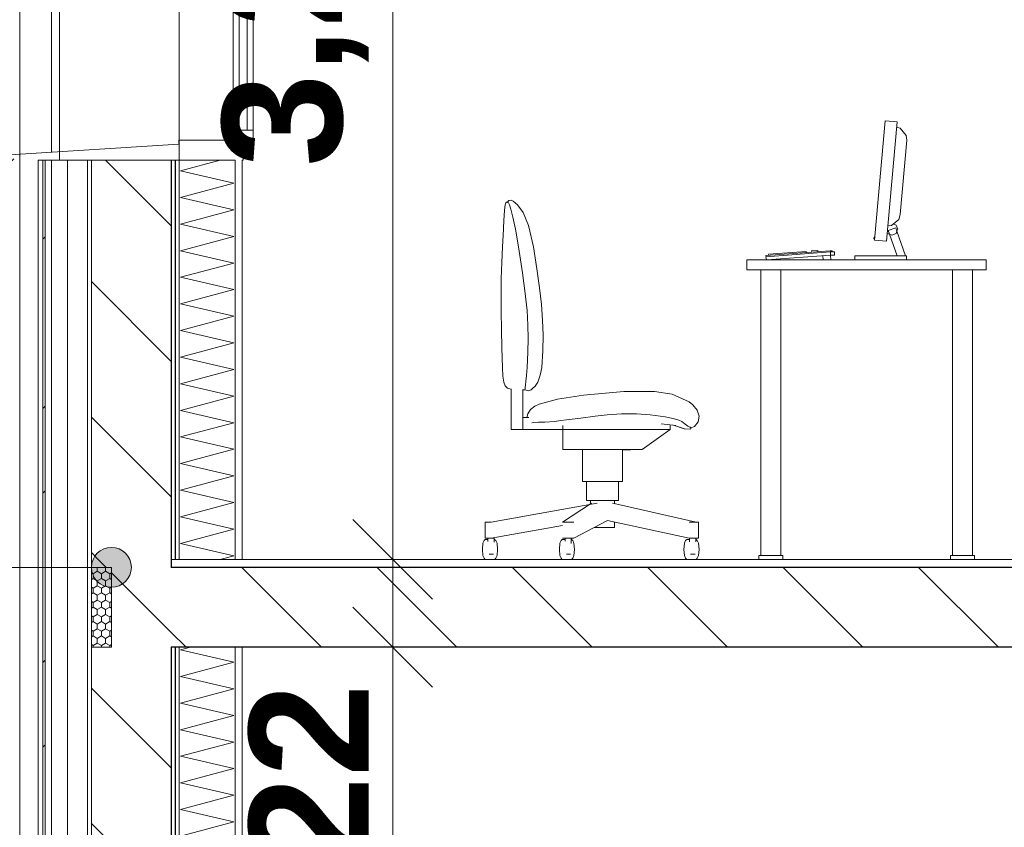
# Model space of a CAD drawing. Header units: millimetres. Extents: x -58263 to 69124, y -53000 to 22363.
# Tile 8 of 29: x -27516 to -25047, y 2889 to 4912. Entities that reach past the tile are written whole.
import ezdxf

# ---------------------------------------------------------------- set-up
doc = ezdxf.new("R2010")
doc.units = ezdxf.units.MM
doc.header["$MEASUREMENT"] = 0
doc.linetypes.add('Wipeout_Contour', pattern=[1000, 0, -1000])
for name, color, linetype in [('Nouveau_0', 7, 'Continuous'), ('Nouveau_2D - Cotations pour 100ème', 7, 'Continuous'), ('Nouveau__ DÉBLAIS REMBLAIS', 7, 'Continuous'), ('Nouveau__Murs ext - Bardages', 7, 'Continuous'), ('Nouveau__Murs ext - Périphériques', 7, 'Continuous'), ('Nouveau__Sols - Dalles', 7, 'Continuous'), ('Nouveau_Equip - Mobiliers', 7, 'Continuous'), ('Nouveau_Fenêtres Archicad', 7, 'Continuous')]:
    doc.layers.add(name, color=color, linetype=linetype)
doc.styles.add('STYLE_GENERE_2', font='arial.ttf')
doc.linetypes.add('Etanchéité', pattern='A,0,[1,PROJET COUPE AA_21.Shx,S=15.873016,R=0,X=0,Y=0.15],-2000,0', length=2000)
doc.dimstyles.new('STYLE_GENERE__1', dxfattribs={"dimtxt": 300, "dimasz": 190, "dimexe": 0.18, "dimexo": 989.657151, "dimgap": 0, "dimtad": 1, "dimlfac": 0.001, "dimzin": 0, "dimdsep": 46, "dimtxsty": 'STYLE_GENERE_2', "dimblk": 'ARROWHEAD_6', "dimblk1": 'ARROWHEAD_6', "dimblk2": 'ARROWHEAD_6', "dimcen": 0.09, "dimclrd": 7, "dimclre": 7, "dimclrt": 7, "dimazin": 0, "dimtfac": 1, "dimtdec": 4, "dimtmove": 0, "dimatfit": 3, "dimfxl": 0, "dimtolj": 1, "dimtzin": 0, "dimarcsym": 0})
doc.dimstyles.new('STYLE_GENERE__2', dxfattribs={"dimtxt": 350, "dimasz": 190, "dimexe": 0.18, "dimexo": 989.657151, "dimgap": 0, "dimtad": 1, "dimlfac": 0.001, "dimzin": 0, "dimdsep": 46, "dimtxsty": 'STYLE_GENERE_2', "dimblk": 'ARROWHEAD_6', "dimblk1": 'ARROWHEAD_6', "dimblk2": 'ARROWHEAD_6', "dimcen": 0.09, "dimclrd": 1, "dimclre": 1, "dimclrt": 1, "dimazin": 0, "dimtfac": 1, "dimtdec": 4, "dimtmove": 0, "dimatfit": 3, "dimfxl": 0, "dimtolj": 1, "dimtzin": 0, "dimarcsym": 0})
pattern_1 = [(0, (0, 0), (0, 346.41), [0, -200]), (0, (100, 173.2), (0, 346.41), [0, -200])]
pattern_2 = [(135, (0, 0), (169.7056, 169.7056), [])]

# ---------------------------------------------------------------- blocks, each defined once
blk = doc.blocks.new('*X7')
at = {"layer": 'Nouveau__Murs ext - Périphériques', "color": 250, "linetype": 'Continuous', "lineweight": 5}
for p, q in [((-27112.2, 3333.3), (-27087.3, 3340)), ((-26978.9, 3302.4), (-27112.2, 3333.3)), ((-27112.2, 3266.7), (-26978.9, 3302.4)), ((-26978.9, 3235.7), (-27112.2, 3266.7)), ((-27112.2, 3200), (-26978.9, 3235.7)), ((-26978.9, 3169), (-27112.2, 3200)), ((-27112.2, 3133.3), (-26978.9, 3169)), ((-26978.9, 3102.4), (-27112.2, 3133.3)), ((-27112.2, 3066.7), (-26978.9, 3102.4)), ((-26978.9, 3035.7), (-27112.2, 3066.7)), ((-27112.2, 3000), (-26978.9, 3035.7)), ((-26978.9, 2969), (-27112.2, 3000)), ((-27112.2, 2933.3), (-26978.9, 2969)), ((-26978.9, 2902.4), (-27112.2, 2933.3)), ((-27112.2, 2866.7), (-26978.9, 2902.4)), ((-26978.9, 2835.7), (-27112.2, 2866.7)), ((-27112.2, 2800), (-26978.9, 2835.7)), ((-26978.9, 2769), (-27112.2, 2800)), ((-27112.2, 2733.3), (-26978.9, 2769)), ((-26978.9, 2702.4), (-27112.2, 2733.3)), ((-27112.2, 2666.7), (-26978.9, 2702.4)), ((-26978.9, 2635.7), (-27112.2, 2666.7)), ((-27112.2, 2600), (-26978.9, 2635.7)), ((-26978.9, 2569), (-27112.2, 2600)), ((-27112.2, 2533.3), (-26978.9, 2569)), ((-26978.9, 2502.4), (-27112.2, 2533.3)), ((-26987.8, 2500), (-26978.9, 2502.4))]:
    blk.add_line(p, q, dxfattribs=at)
blk = doc.blocks.new('Élément de coupe_6')
at = {"layer": 'Nouveau__Murs ext - Périphériques', "color": 7, "linetype": 'Continuous', "lineweight": 5}
for p, q in [((-27435.6, 3560), (-27435.6, 2500)), ((-26975.6, 3340), (-26975.6, 2500))]:
    blk.add_line(p, q, dxfattribs=at)
at = {"layer": 'Nouveau__Murs ext - Périphériques', "color": 7, "linetype": 'Etanchéité', "lineweight": 5}
blk.add_line((-27395.6, 3560), (-27395.6, 2500), dxfattribs=at)
at = {"layer": 'Nouveau__Murs ext - Périphériques', "color": 7, "linetype": 'Continuous', "lineweight": 25}
blk.add_line((-27135.6, 3560), (-27135.6, 3540), dxfattribs=at)
at = {"layer": 'Nouveau__Murs ext - Périphériques', "color": 7, "linetype": 'Continuous', "lineweight": 13}
blk.add_line((-26957.6, 3340), (-26957.6, 2613), dxfattribs=at)
at = {"color": 254, "linetype": 'Wipeout_Contour', "lineweight": 0, "ltscale": 110051.972543}
blk.add_wipeout([(-27345.6, 3560), (-27345.6, 2500), (-27335.6, 2500), (-27335.6, 3560)], dxfattribs=at).dxf.layer = 'Nouveau__Murs ext - Périphériques'
at = {"color": 254, "linetype": 'Wipeout_Contour', "lineweight": 0, "ltscale": 109161.768766}
blk.add_wipeout([(-27135.6, 3340), (-27135.6, 2500), (-27125.6, 2500), (-27125.6, 3340)], dxfattribs=at).dxf.layer = 'Nouveau__Murs ext - Périphériques'
at = {"layer": 'Nouveau__Murs ext - Périphériques', "linetype": 'Continuous', "lineweight": 0}
h = blk.add_hatch(dxfattribs=at)
h.set_pattern_fill('Plâtre___Enduit', color=254, style=0, pattern_type=2)
h.set_pattern_definition(pattern_1)
h.paths.add_polyline_path([(-27345.6, 3560), (-27345.6, 2500), (-27335.6, 2500), (-27335.6, 3560)])
h = blk.add_hatch(dxfattribs=at)
h.set_pattern_fill('Plâtre___Enduit', color=254, style=0, pattern_type=2)
h.set_pattern_definition(pattern_1)
h.paths.add_polyline_path([(-27135.6, 3340), (-27135.6, 2500), (-27125.6, 2500), (-27125.6, 3340)])
at = {"layer": 'Nouveau__Murs ext - Périphériques', "color": 7, "linetype": 'Continuous', "lineweight": 5}
for p, q in [((-27345.6, 3560), (-27345.6, 2500)), ((-27335.6, 3560), (-27335.6, 2500))]:
    blk.add_line(p, q, dxfattribs=at)
at = {"color": 254, "linetype": 'Wipeout_Contour', "lineweight": 0, "ltscale": 109122.00266}
blk.add_wipeout([(-27125.6, 3340), (-27125.6, 2500), (-27115.6, 2500), (-27115.6, 3340)], dxfattribs=at).dxf.layer = 'Nouveau__Murs ext - Périphériques'
at = {"layer": 'Nouveau__Murs ext - Périphériques', "linetype": 'Continuous', "lineweight": 5}
h = blk.add_hatch(dxfattribs=at)
h.set_pattern_fill('__MAÇONNERIE', style=0, pattern_type=2)
h.set_pattern_definition(pattern_2)
h.paths.add_polyline_path([(-27335.6, 3560), (-27335.6, 2500), (-27135.6, 2500), (-27135.6, 3560)])
at = {"layer": 'Nouveau__Murs ext - Périphériques', "color": 7, "linetype": 'Continuous', "lineweight": 25}
for p, q in [((-27135.6, 3340), (-27135.6, 2500)), ((-27125.6, 3340), (-27125.6, 2500))]:
    blk.add_line(p, q, dxfattribs=at)
at = {"layer": 'Nouveau__Murs ext - Périphériques', "color": 7, "linetype": 'Continuous', "lineweight": 5}
blk.add_line((-27115.6, 3340), (-27115.6, 2500), dxfattribs=at)
at = {"layer": 'Nouveau__Murs ext - Périphériques', "lineweight": 0}
blk.add_blockref('*X7', (0, 0), dxfattribs=at)
blk = doc.blocks.new('*X17')
at = {"layer": 'Nouveau__Murs ext - Périphériques', "color": 250, "linetype": 'Continuous', "lineweight": 5}
for p, q in [((-27112.2, 4533.3), (-27012.7, 4560)), ((-26978.9, 4502.4), (-27112.2, 4533.3)), ((-27112.2, 4466.7), (-26978.9, 4502.4)), ((-26978.9, 4435.7), (-27112.2, 4466.7)), ((-27112.2, 4400), (-26978.9, 4435.7)), ((-26978.9, 4369), (-27112.2, 4400)), ((-27112.2, 4333.3), (-26978.9, 4369)), ((-26978.9, 4302.4), (-27112.2, 4333.3)), ((-27112.2, 4266.7), (-26978.9, 4302.4)), ((-26978.9, 4235.7), (-27112.2, 4266.7)), ((-27112.2, 4200), (-26978.9, 4235.7)), ((-26978.9, 4169), (-27112.2, 4200)), ((-27112.2, 4133.3), (-26978.9, 4169)), ((-26978.9, 4102.4), (-27112.2, 4133.3)), ((-27112.2, 4066.7), (-26978.9, 4102.4)), ((-26978.9, 4035.7), (-27112.2, 4066.7)), ((-27112.2, 4000), (-26978.9, 4035.7)), ((-26978.9, 3969), (-27112.2, 4000)), ((-27112.2, 3933.3), (-26978.9, 3969)), ((-26978.9, 3902.4), (-27112.2, 3933.3)), ((-27112.2, 3866.7), (-26978.9, 3902.4)), ((-26978.9, 3835.7), (-27112.2, 3866.7)), ((-27112.2, 3800), (-26978.9, 3835.7)), ((-26978.9, 3769), (-27112.2, 3800)), ((-27112.2, 3733.3), (-26978.9, 3769)), ((-26978.9, 3702.4), (-27112.2, 3733.3)), ((-27112.2, 3666.7), (-26978.9, 3702.4)), ((-26978.9, 3635.7), (-27112.2, 3666.7)), ((-27112.2, 3600), (-26978.9, 3635.7)), ((-26978.9, 3569), (-27112.2, 3600)), ((-27012.7, 3560), (-26978.9, 3569))]:
    blk.add_line(p, q, dxfattribs=at)
blk = doc.blocks.new('Élément de coupe_12')
at = {"layer": 'Nouveau__Murs ext - Périphériques', "color": 7, "linetype": 'Continuous', "lineweight": 5}
for p, q in [((-27435.6, 4560), (-27435.6, 3560)), ((-26975.6, 4560), (-26975.6, 3560))]:
    blk.add_line(p, q, dxfattribs=at)
at = {"layer": 'Nouveau__Murs ext - Périphériques', "color": 7, "linetype": 'Etanchéité', "lineweight": 5}
blk.add_line((-27395.6, 4560), (-27395.6, 3560), dxfattribs=at)
at = {"layer": 'Nouveau__Murs ext - Périphériques', "color": 7, "linetype": 'Continuous', "lineweight": 13}
blk.add_line((-26957.6, 4560), (-26957.6, 3560), dxfattribs=at)
at = {"color": 254, "linetype": 'Wipeout_Contour', "lineweight": 0, "ltscale": 110579.17547}
blk.add_wipeout([(-27345.6, 3560), (-27335.6, 3560), (-27335.6, 4560), (-27345.6, 4560)], dxfattribs=at).dxf.layer = 'Nouveau__Murs ext - Périphériques'
at = {"color": 254, "linetype": 'Wipeout_Contour', "lineweight": 0, "ltscale": 109748.484122}
blk.add_wipeout([(-27135.6, 3560), (-27125.6, 3560), (-27125.6, 4560), (-27135.6, 4560)], dxfattribs=at).dxf.layer = 'Nouveau__Murs ext - Périphériques'
at = {"layer": 'Nouveau__Murs ext - Périphériques', "linetype": 'Continuous', "lineweight": 0}
h = blk.add_hatch(dxfattribs=at)
h.set_pattern_fill('Plâtre___Enduit', color=254, style=0, pattern_type=2)
h.set_pattern_definition(pattern_1)
h.paths.add_polyline_path([(-27345.6, 3560), (-27335.6, 3560), (-27335.6, 4560), (-27345.6, 4560)])
h = blk.add_hatch(dxfattribs=at)
h.set_pattern_fill('Plâtre___Enduit', color=254, style=0, pattern_type=2)
h.set_pattern_definition(pattern_1)
h.paths.add_polyline_path([(-27135.6, 3560), (-27125.6, 3560), (-27125.6, 4560), (-27135.6, 4560)])
at = {"layer": 'Nouveau__Murs ext - Périphériques', "color": 7, "linetype": 'Continuous', "lineweight": 5}
for p, q in [((-27345.6, 4560), (-27345.6, 3560)), ((-27335.6, 4560), (-27335.6, 3560))]:
    blk.add_line(p, q, dxfattribs=at)
at = {"color": 254, "linetype": 'Wipeout_Contour', "lineweight": 0, "ltscale": 109708.930923}
blk.add_wipeout([(-27125.6, 3560), (-27115.6, 3560), (-27115.6, 4560), (-27125.6, 4560)], dxfattribs=at).dxf.layer = 'Nouveau__Murs ext - Périphériques'
at = {"layer": 'Nouveau__Murs ext - Périphériques', "linetype": 'Continuous', "lineweight": 5}
h = blk.add_hatch(dxfattribs=at)
h.set_pattern_fill('__MAÇONNERIE', style=0, pattern_type=2)
h.set_pattern_definition(pattern_2)
h.paths.add_polyline_path([(-27335.6, 3560), (-27135.6, 3560), (-27135.6, 4560), (-27335.6, 4560)])
at = {"layer": 'Nouveau__Murs ext - Périphériques', "color": 7, "linetype": 'Continuous', "lineweight": 25}
for p, q in [((-27135.6, 4560), (-27135.6, 3560)), ((-27125.6, 4560), (-27125.6, 3560))]:
    blk.add_line(p, q, dxfattribs=at)
at = {"layer": 'Nouveau__Murs ext - Périphériques', "color": 7, "linetype": 'Continuous', "lineweight": 5}
blk.add_line((-27115.6, 4560), (-27115.6, 3560), dxfattribs=at)
at = {"layer": 'Nouveau__Murs ext - Périphériques', "color": 7, "linetype": 'Continuous', "lineweight": 5, "flags": 128}
blk.add_lwpolyline([(-27115.6, 4560), (-27125.6, 4560), (-27135.6, 4560), (-27335.6, 4560), (-27345.6, 4560), (-27395.6, 4560), (-27435.6, 4560)], dxfattribs=at)
at = {"layer": 'Nouveau__Murs ext - Périphériques', "lineweight": 0}
blk.add_blockref('*X17', (0, 0), dxfattribs=at)
blk = doc.blocks.new('Élément de coupe_22')
at = {"layer": 'Nouveau__Sols - Dalles', "linetype": 'Continuous', "lineweight": 5}
h = blk.add_hatch(dxfattribs=at)
h.set_pattern_fill('__MAÇONNERIE', style=0, pattern_type=2)
h.set_pattern_definition(pattern_2)
h.paths.add_polyline_path([(-27135.6, 3340), (-21582.6, 3340), (-21582.6, 3540), (-27135.6, 3540)])
at = {"layer": 'Nouveau__Sols - Dalles', "color": 7, "linetype": 'Continuous', "lineweight": 5}
blk.add_line((-23110.6, 3560), (-26957.6, 3560), dxfattribs=at)
at = {"layer": 'Nouveau__Sols - Dalles', "color": 7, "linetype": 'Continuous', "lineweight": 30}
for p, q in [((-21582.6, 3540), (-27135.6, 3540)), ((-21597.6, 3340), (-26957.6, 3340))]:
    blk.add_line(p, q, dxfattribs=at)
at = {"layer": 'Nouveau__Sols - Dalles', "color": 7, "linetype": 'Continuous', "lineweight": 5, "flags": 128}
blk.add_lwpolyline([(-26957.6, 3560), (-26975.6, 3560), (-27115.6, 3560), (-27125.6, 3560), (-27135.6, 3560)], dxfattribs=at)
at = {"layer": 'Nouveau__Sols - Dalles', "color": 7, "linetype": 'Continuous', "lineweight": 30, "flags": 128}
blk.add_lwpolyline([(-26957.6, 3340), (-26975.6, 3340), (-27115.6, 3340), (-27125.6, 3340), (-27135.6, 3340)], dxfattribs=at)
blk = doc.blocks.new('Élément de coupe_72')
at = {"layer": 'Nouveau_Fenêtres Archicad', "color": 7, "linetype": 'Continuous', "lineweight": 13}
for p, q in [((-27435.6, 6060), (-27435.6, 6057)), ((-27435.6, 6057), (-27435.6, 4580)), ((-27395.6, 6060), (-27415.6, 6060)), ((-27115.6, 6057), (-27415.6, 6057)), ((-26975.6, 6060), (-27115.6, 6060)), ((-26955.6, 6060), (-26957.6, 6060)), ((-26955.6, 6060), (-26955.6, 6035)), ((-26930.6, 6035), (-26930.6, 5985)), ((-27115.6, 6010), (-27115.6, 4610)), ((-26980.6, 6010), (-27115.6, 6010)), ((-26980.6, 5958.2), (-26980.6, 5985)), ((-26930.6, 5985), (-26980.6, 5985)), ((-26965.6, 5985), (-26965.6, 4635)), ((-26945.6, 4635), (-26945.6, 5985)), ((-26930.6, 5958.2), (-26930.6, 5985)), ((-26980.6, 5957.3), (-26980.6, 5958.2)), ((-26980.6, 5957.3), (-26980.6, 5950.6)), ((-26980.6, 5950.6), (-26980.6, 5909.3)), ((-26930.6, 5957.3), (-26930.6, 5958.2)), ((-26930.6, 5957.3), (-26930.6, 5950.6)), ((-26930.6, 5950.6), (-26930.6, 5909.3)), ((-26980.6, 5832.5), (-26980.6, 5909.3)), ((-26930.6, 5832.5), (-26930.6, 5909.3)), ((-26980.6, 5832.5), (-26980.6, 5814.4)), ((-26930.6, 5832.5), (-26930.6, 5814.4)), ((-26980.6, 5814.4), (-26980.6, 5784.5)), ((-26930.6, 5814.4), (-26930.6, 5784.5)), ((-26980.6, 5707.8), (-26980.6, 5784.5)), ((-26930.6, 5707.8), (-26930.6, 5784.5)), ((-26980.6, 5707.8), (-26980.6, 5697.5)), ((-26930.6, 5707.8), (-26930.6, 5697.5)), ((-26980.6, 5697.5), (-26980.6, 5659.8)), ((-26930.6, 5697.5), (-26930.6, 5659.8)), ((-26980.6, 5583), (-26980.6, 5659.8)), ((-26930.6, 5583), (-26930.6, 5659.8)), ((-26980.6, 5583), (-26980.6, 5285.5)), ((-26980.6, 5583), (-26980.6, 5561.3)), ((-26930.6, 5583), (-26930.6, 5285.5)), ((-26930.6, 5583), (-26930.6, 5561.3)), ((-26980.6, 5508.1), (-26980.6, 5535)), ((-26930.6, 5508.1), (-26930.6, 5535)), ((-26980.6, 5458.3), (-26980.6, 5508.1)), ((-26930.6, 5458.3), (-26930.6, 5508.1)), ((-26980.6, 5333.5), (-26980.6, 5410.3)), ((-26930.6, 5333.5), (-26930.6, 5410.3)), ((-26980.6, 5208.8), (-26980.6, 5285.5)), ((-26930.6, 5208.8), (-26930.6, 5285.5)), ((-26980.6, 5208.8), (-26980.6, 5160.8)), ((-26930.6, 5208.8), (-26930.6, 5160.8)), ((-26980.6, 5084), (-26980.6, 5160.8)), ((-26930.6, 5084), (-26930.6, 5160.8)), ((-26980.6, 5084), (-26980.6, 5058.7)), ((-26930.6, 5084), (-26930.6, 5058.7)), ((-26980.6, 5006.8), (-26980.6, 5058.7)), ((-26930.6, 5006.8), (-26930.6, 5058.7)), ((-26980.6, 4974.4), (-26980.6, 5006.8)), ((-26930.6, 4974.4), (-26930.6, 5006.8)), ((-26980.6, 4922.5), (-26980.6, 4974.4)), ((-26930.6, 4922.5), (-26930.6, 4974.4)), ((-26980.6, 4922.5), (-26980.6, 4911.3)), ((-26930.6, 4922.5), (-26930.6, 4911.3)), ((-26980.6, 4890), (-26980.6, 4911.3)), ((-26980.6, 4838.1), (-26980.6, 4890)), ((-26930.6, 4890), (-26930.6, 4911.3)), ((-26930.6, 4838.1), (-26930.6, 4890)), ((-26980.6, 4834.5), (-26980.6, 4838.1)), ((-26980.6, 4834.5), (-26980.6, 4805.6)), ((-26930.6, 4834.5), (-26930.6, 4838.1)), ((-26930.6, 4834.5), (-26930.6, 4805.6)), ((-26980.6, 4753.7), (-26980.6, 4805.6)), ((-26930.6, 4753.7), (-26930.6, 4805.6)), ((-26980.6, 4753.7), (-26980.6, 4721.3)), ((-26930.6, 4753.7), (-26930.6, 4721.3)), ((-26980.6, 4669.4), (-26980.6, 4721.3)), ((-26930.6, 4669.4), (-26930.6, 4721.3)), ((-26980.6, 4669.4), (-26980.6, 4636.9)), ((-26930.6, 4669.4), (-26930.6, 4636.9)), ((-26980.6, 4635), (-26980.6, 4636.9)), ((-26930.6, 4635), (-26980.6, 4635)), ((-26930.6, 4635), (-26930.6, 4636.9)), ((-26930.6, 4635), (-26930.6, 4585)), ((-27116.6, 4600), (-27540.6, 4573.4)), ((-27115.6, 4610), (-27116.6, 4610)), ((-27116.6, 4610), (-27116.6, 4600)), ((-27115.6, 4610), (-27115.6, 4560)), ((-26980.6, 4610), (-27115.6, 4610)), ((-27540.6, 4573.4), (-27540.6, 4553.4)), ((-26955.6, 4585), (-26955.6, 4560)), ((-27540.6, 4553.4), (-27530.6, 4563.4)), ((-26975.6, 4560), (-27115.6, 4560)), ((-26955.6, 4560), (-26957.6, 4560))]:
    blk.add_line(p, q, dxfattribs=at)
at = {"layer": 'Nouveau_Fenêtres Archicad', "color": 7, "linetype": 'Continuous', "lineweight": 13, "flags": 128}
for points in [[(-27125.6, 6060), (-27135.6, 6060), (-27335.6, 6060), (-27345.6, 6060)], [(-27115.6, 6060), (-27115.6, 6057), (-27115.6, 6010)], [(-26980.6, 6035), (-26980.6, 6010), (-26980.6, 5985)], [(-26930.6, 6035), (-26955.6, 6035), (-26980.6, 6035)], [(-26980.6, 4635), (-26980.6, 4610), (-26980.6, 4585)], [(-26930.6, 4585), (-26955.6, 4585), (-26980.6, 4585)]]:
    blk.add_lwpolyline(points, dxfattribs=at)
blk = doc.blocks.new('Élément de coupe_93')
at = {"layer": 'Nouveau_Equip - Mobiliers', "color": 8, "linetype": 'Continuous', "lineweight": 13}
for p, q in [((-25372.2, 4360), (-25346, 4658.9)), ((-25346, 4658.9), (-25316.1, 4656.2)), ((-25342.3, 4357.4), (-25316.1, 4656.2)), ((-25308.6, 4640.6), (-25317.3, 4643.1)), ((-25293.1, 4622.1), (-25308.6, 4640.6)), ((-25291.7, 4609.9), (-25293.1, 4622.1)), ((-25308, 4423.6), (-25291.7, 4609.9)), ((-26299.6, 4441.9), (-26298.6, 4448.3)), ((-26298.6, 4448.3), (-26297.9, 4450.9)), ((-26297.9, 4450.9), (-26297.1, 4453.2)), ((-26295, 4454.4), (-26297.1, 4453.2)), ((-26292.2, 4454.4), (-26295, 4454.4)), ((-26289, 4459.1), (-26292.2, 4454.4)), ((-26292.2, 4454.4), (-26291.7, 4454.2)), ((-26291.7, 4454.2), (-26290.2, 4452.9)), ((-26290.2, 4452.9), (-26287.7, 4448)), ((-26283.5, 4460), (-26289, 4459.1)), ((-26287.7, 4448), (-26284, 4437)), ((-26283.5, 4460), (-26278.1, 4457.2)), ((-26267.2, 4448.1), (-26278.1, 4457.2)), ((-26253.6, 4428.6), (-26267.2, 4448.1)), ((-26301.1, 4423.3), (-26302.5, 4391.4)), ((-26299.6, 4441.9), (-26301.1, 4423.3)), ((-26284, 4437), (-26279.1, 4417.4)), ((-26239.8, 4396.1), (-26253.6, 4428.6)), ((-25308, 4423.6), (-25311.5, 4411.8)), ((-26301.6, 4410.6), (-26302.9, 4387)), ((-26279.1, 4417.4), (-26272.8, 4386.8)), ((-26239.8, 4396.1), (-26227.1, 4342.6)), ((-25330, 4396.3), (-25339, 4395.4)), ((-25330, 4396.3), (-25311.5, 4411.8)), ((-25318.6, 4397.6), (-25325.2, 4400.3)), ((-25314.2, 4387), (-25318.6, 4397.6)), ((-26302.9, 4387), (-26305.2, 4342.6)), ((-26272.8, 4386.8), (-26265.1, 4342.6)), ((-25340.5, 4378.1), (-25339.8, 4376.4)), ((-25339.8, 4376.4), (-25334.7, 4374.3)), ((-25338, 4383.9), (-25319.1, 4390.5)), ((-25334.7, 4374.3), (-25338, 4383.9)), ((-25334.7, 4374.3), (-25329.2, 4372)), ((-25315.7, 4320), (-25334.7, 4374.3)), ((-25329.2, 4372), (-25318.6, 4376.4)), ((-25316.2, 4382.1), (-25319.1, 4390.5)), ((-25318.6, 4376.4), (-25316.2, 4382.1)), ((-25316.2, 4382.1), (-25314.2, 4387)), ((-25294.5, 4320), (-25316.2, 4382.1)), ((-25373.9, 4363.2), (-25373.6, 4367.1)), ((-25373.9, 4363.2), (-25371.9, 4363)), ((-25373.6, 4367.1), (-25371.6, 4367)), ((-25372.2, 4360), (-25342.3, 4357.4)), ((-26305.2, 4342.6), (-26307.1, 4303.6)), ((-26265.1, 4342.6), (-26255.1, 4277.9)), ((-26218.7, 4287.8), (-26227.1, 4342.6)), ((-25645.2, 4318.1), (-25483.2, 4330)), ((-25644.6, 4321.1), (-25483.4, 4333)), ((-25643.9, 4318.2), (-25644.6, 4321.1)), ((-25642.2, 4310), (-25482.6, 4321.7)), ((-25638.2, 4324.6), (-25544.1, 4331.5)), ((-25637.6, 4321.6), (-25638.2, 4324.6)), ((-25543.7, 4328.6), (-25544.1, 4331.5)), ((-25530.3, 4332.5), (-25514.8, 4333.7)), ((-25529.9, 4329.6), (-25530.3, 4332.5)), ((-25514.5, 4330.7), (-25514.8, 4333.7)), ((-25501.2, 4310), (-25501.9, 4320.3)), ((-25483.4, 4333), (-25481.5, 4333.1)), ((-25483.2, 4330), (-25483.4, 4333)), ((-25483.2, 4330), (-25479.4, 4330.3)), ((-25482.6, 4321.7), (-25483.2, 4330)), ((-25482.6, 4321.7), (-25478.8, 4322)), ((-25481.7, 4310), (-25482.6, 4321.7)), ((-25481.5, 4333.1), (-25479.9, 4333.2)), ((-25479.9, 4333.2), (-25478.8, 4333.3)), ((-25479.4, 4330.3), (-25476.2, 4330.5)), ((-25478.8, 4333.3), (-25478.4, 4333.3)), ((-25478.8, 4322), (-25475.6, 4322.3)), ((-25478.2, 4330.4), (-25478.4, 4333.3)), ((-25476.2, 4330.5), (-25474, 4330.7)), ((-25475.6, 4322.3), (-25473.4, 4322.4)), ((-25474, 4330.7), (-25473.2, 4330.7)), ((-25473.4, 4322.4), (-25472.6, 4322.5)), ((-25472.6, 4322.5), (-25473.2, 4330.7)), ((-25422.2, 4320), (-25292.2, 4320)), ((-25422.2, 4310), (-25422.2, 4320)), ((-25292.2, 4310), (-25292.2, 4320)), ((-26307.1, 4303.6), (-26308.3, 4263.8)), ((-25092.2, 4310), (-25692.2, 4310)), ((-25692.2, 4285), (-25692.2, 4310)), ((-25643.3, 4310), (-25645.2, 4318.1)), ((-25482.3, 4310), (-25481.7, 4310)), ((-25481.7, 4310), (-25481.7, 4310)), ((-25092.2, 4285), (-25092.2, 4310)), ((-26255.1, 4277.9), (-26248.1, 4225.9)), ((-26212.2, 4240.3), (-26218.7, 4287.8)), ((-25092.2, 4285), (-25692.2, 4285)), ((-25657.2, 3570), (-25657.2, 4285)), ((-25607.2, 3570), (-25607.2, 4285)), ((-25177.2, 3570), (-25177.2, 4285)), ((-25127.2, 3570), (-25127.2, 4285)), ((-26308.3, 4263.8), (-26308.8, 4222.9)), ((-26308.8, 4222.9), (-26308.7, 4180.5)), ((-26248.1, 4225.9), (-26243.7, 4183.3)), ((-26207.6, 4198.2), (-26212.2, 4240.3)), ((-26204.8, 4159.3), (-26207.6, 4198.2)), ((-26308.7, 4180.5), (-26308, 4136.2)), ((-26243.7, 4183.3), (-26241.6, 4146.9)), ((-26203.6, 4121.5), (-26204.8, 4159.3)), ((-26308, 4136.2), (-26306.8, 4089.8)), ((-26241.6, 4146.9), (-26241.1, 4113.3)), ((-26241.1, 4113.3), (-26241.9, 4079)), ((-26204.1, 4082.7), (-26203.6, 4121.5)), ((-26306.8, 4089.8), (-26305.2, 4040.9)), ((-26241.9, 4079), (-26243.5, 4040.9)), ((-26204.1, 4082.7), (-26206.2, 4040.9)), ((-26305.2, 4040.9), (-26304, 4019.3)), ((-26243.5, 4040.9), (-26245, 4020.7)), ((-26206.2, 4040.9), (-26210.6, 4021.2)), ((-26304, 4019.3), (-26302.1, 4004.1)), ((-26302.1, 4004.1), (-26298.7, 3994.3)), ((-26246.3, 4006.2), (-26247.2, 3996.4)), ((-26245, 4020.7), (-26246.3, 4006.2)), ((-26223.5, 3994.1), (-26216.9, 4004.2)), ((-26216.9, 4004.2), (-26210.6, 4021.2)), ((-26298.7, 3994.3), (-26292.6, 3988.6)), ((-26292.6, 3988.6), (-26283.8, 3986.1)), ((-26283.8, 3885), (-26283.8, 3987.3)), ((-26253.9, 3915), (-26253.9, 3985.9)), ((-26253.9, 3985), (-26248.9, 3985)), ((-26248.8, 3985.5), (-26248.9, 3985)), ((-26248.9, 3985), (-26239.6, 3982.1)), ((-26248.5, 3986.9), (-26248.8, 3985.5)), ((-26248, 3990.2), (-26248.5, 3986.9)), ((-26247.2, 3996.4), (-26248, 3990.2)), ((-26239.6, 3982.1), (-26233, 3985.1)), ((-26229.6, 3988.1), (-26233, 3985.1)), ((-26229.6, 3988.1), (-26223.5, 3994.1)), ((-26229.6, 3988.1), (-26229.6, 3988.1)), ((-26223.5, 3994.1), (-26223.5, 3994.1)), ((-26000.8, 3980.2), (-26102.3, 3971.1)), ((-25924.5, 3980.2), (-26000.8, 3980.2)), ((-25879.4, 3973.8), (-25924.5, 3980.2)), ((-26167.2, 3961.7), (-26213.4, 3949.1)), ((-26102.3, 3971.1), (-26167.2, 3961.7)), ((-25837.4, 3954.8), (-25879.4, 3973.8)), ((-25828.1, 3947.3), (-25837.4, 3954.8)), ((-26235, 3935.3), (-26241.8, 3924.6)), ((-26224.4, 3943.7), (-26235, 3935.3)), ((-26213.4, 3949.1), (-26224.4, 3943.7)), ((-25817.2, 3933.8), (-25828.1, 3947.3)), ((-25811.8, 3918.8), (-25817.2, 3933.8)), ((-26239.1, 3915), (-26253.9, 3915)), ((-26253.9, 3885), (-26253.9, 3915)), ((-26241.8, 3924.6), (-26244.1, 3915)), ((-26232, 3902.4), (-26226.6, 3902.8)), ((-26226.6, 3902.8), (-26215.2, 3903.4)), ((-26215.2, 3903.4), (-26198.9, 3903.9)), ((-26198.9, 3903.9), (-26175, 3905.7)), ((-26159, 3907.9), (-26175, 3905.7)), ((-26144.8, 3909.2), (-26159, 3907.9)), ((-26144.8, 3909.2), (-26109, 3914)), ((-26072.6, 3918.8), (-26109, 3914)), ((-26042.9, 3922), (-26072.6, 3918.8)), ((-26006.7, 3924.4), (-26042.9, 3922)), ((-25969.1, 3924.6), (-26006.7, 3924.4)), ((-25935.2, 3922.2), (-25969.1, 3924.6)), ((-25897.5, 3917), (-25935.2, 3922.2)), ((-25897.5, 3917), (-25876.9, 3912.8)), ((-25863.3, 3908.9), (-25876.9, 3912.8)), ((-25855.3, 3905), (-25863.3, 3908.9)), ((-25855.3, 3905), (-25847.5, 3898.8)), ((-25824, 3893.2), (-25814.8, 3904.8)), ((-25814.8, 3904.8), (-25811.8, 3918.8)), ((-26253.9, 3885), (-26283.8, 3885)), ((-26154.2, 3885), (-26253.9, 3885)), ((-26154.2, 3885), (-26154.2, 3895.1)), ((-25884.9, 3885), (-26154.2, 3885)), ((-26154.2, 3835), (-26154.2, 3885)), ((-25954.7, 3835), (-25884.9, 3885)), ((-25907.6, 3899.8), (-25870.9, 3895.4)), ((-25884.9, 3885), (-25884.9, 3897.1)), ((-25876.4, 3896), (-25849.2, 3887.1)), ((-25849.4, 3887.2), (-25876.4, 3896)), ((-25849.2, 3887.1), (-25834.5, 3885.8)), ((-25847.5, 3898.8), (-25840.9, 3893.8)), ((-25840.9, 3893.8), (-25837, 3891.8)), ((-25837, 3891.8), (-25835, 3890.9)), ((-25835, 3890.9), (-25833.9, 3890.2)), ((-25834.5, 3885.8), (-25833.2, 3887.2)), ((-25833.9, 3890.2), (-25833.2, 3889.6)), ((-25833.2, 3889.6), (-25833.8, 3890)), ((-25833.2, 3889.6), (-25824, 3893.2)), ((-25833.2, 3887.2), (-25833.2, 3889.6)), ((-25954.7, 3835), (-26154.2, 3835)), ((-26104.3, 3755), (-26104.3, 3835)), ((-26004.6, 3755), (-26004.6, 3835)), ((-26004.6, 3834.5), (-25984.6, 3834.5)), ((-25984.6, 3834.5), (-25987.3, 3835)), ((-25984.6, 3834.5), (-25984.6, 3835)), ((-26104.3, 3755), (-26089.7, 3755)), ((-26094.3, 3707.5), (-26094.3, 3755)), ((-26089.7, 3755), (-26054.4, 3755)), ((-26054.4, 3755), (-26019.2, 3755)), ((-26019.2, 3755), (-26004.6, 3755)), ((-26014.6, 3707.5), (-26014.6, 3755)), ((-26094.3, 3707.5), (-26082.6, 3707.5)), ((-26084.4, 3699), (-26084.4, 3707.5)), ((-26082.6, 3707.5), (-26054.4, 3707.5)), ((-26054.4, 3707.5), (-26026.2, 3707.5)), ((-26026.2, 3707.5), (-26014.6, 3707.5)), ((-26024.5, 3699.5), (-26024.5, 3707.5)), ((-26067.6, 3700.6), (-26333.7, 3653)), ((-26082, 3700.5), (-26154.9, 3653)), ((-26029.6, 3700.7), (-26014, 3697.1)), ((-26014, 3697.1), (-25819.8, 3653)), ((-26041.9, 3657.1), (-26126.5, 3613)), ((-26041.9, 3657.1), (-25837.3, 3613)), ((-26024.5, 3640), (-26024.5, 3653.4)), ((-26344.2, 3653), (-26348.6, 3653)), ((-26348.6, 3653), (-26348.6, 3613)), ((-26333.7, 3653), (-26344.2, 3653)), ((-26154.9, 3645), (-26333.7, 3613)), ((-26154, 3653), (-26154.9, 3653)), ((-26145.3, 3653), (-26154, 3653)), ((-26133.9, 3653), (-26145.3, 3653)), ((-26126.5, 3653), (-26133.9, 3653)), ((-26074.8, 3640), (-26054.4, 3640)), ((-26054.4, 3640), (-26033.3, 3640)), ((-26033.3, 3640), (-26024.5, 3640)), ((-25826.2, 3653), (-25837.3, 3653)), ((-25816.4, 3653), (-25826.2, 3653)), ((-25813.8, 3653), (-25816.4, 3653)), ((-25813.8, 3653), (-25813.8, 3613)), ((-26354.2, 3600.6), (-26351.2, 3607)), ((-26351.2, 3607), (-26348.3, 3610)), ((-26344.2, 3613), (-26348.6, 3613)), ((-26348.3, 3610), (-26341.6, 3610)), ((-26333.7, 3613), (-26344.2, 3613)), ((-26341.6, 3613), (-26341.6, 3604.4)), ((-26328, 3613), (-26333.7, 3613)), ((-26325.7, 3613), (-26328, 3613)), ((-26325.7, 3613), (-26325.7, 3603.2)), ((-26325.7, 3610), (-26324.8, 3610)), ((-26324.8, 3610), (-26321.8, 3607)), ((-26321.8, 3607), (-26318.9, 3600.6)), ((-26161.3, 3600.6), (-26158.3, 3607)), ((-26158.3, 3607), (-26155.3, 3610)), ((-26155.3, 3610), (-26148.3, 3610)), ((-26154, 3613), (-26154.9, 3613)), ((-26145.3, 3613), (-26154, 3613)), ((-26148.3, 3613), (-26148.3, 3605.4)), ((-26133.9, 3613), (-26145.3, 3613)), ((-26126.5, 3613), (-26133.9, 3613)), ((-26133.1, 3613), (-26133.1, 3599.8)), ((-26133.1, 3610), (-26131.9, 3610)), ((-26131.9, 3610), (-26128.9, 3607)), ((-26128.9, 3607), (-26125.9, 3600.6)), ((-25849.1, 3600.6), (-25846.1, 3607)), ((-25846.1, 3607), (-25843.2, 3610)), ((-25843.2, 3610), (-25836.4, 3610)), ((-25826.2, 3613), (-25837.3, 3613)), ((-25836.4, 3613), (-25836.4, 3603.9)), ((-25816.4, 3613), (-25826.2, 3613)), ((-25820.7, 3613), (-25820.7, 3603.7)), ((-25820.7, 3610), (-25819.7, 3610)), ((-25819.7, 3610), (-25816.7, 3607)), ((-25816.7, 3607), (-25813.8, 3600.6)), ((-25813.8, 3613), (-25816.4, 3613)), ((-26355.4, 3585), (-26354.2, 3600.6)), ((-26354.2, 3569.4), (-26355.4, 3585)), ((-26318.9, 3600.6), (-26317.6, 3585)), ((-26317.6, 3585), (-26318.9, 3569.4)), ((-26162.5, 3585), (-26161.3, 3600.6)), ((-26161.3, 3569.4), (-26162.5, 3585)), ((-26125.9, 3600.6), (-26124.7, 3585)), ((-26124.7, 3585), (-26125.9, 3569.4)), ((-25850.3, 3585), (-25849.1, 3600.6)), ((-25849.1, 3569.4), (-25850.3, 3585)), ((-25813.8, 3600.6), (-25812.5, 3585)), ((-25812.5, 3585), (-25813.8, 3569.4)), ((-26351.2, 3563), (-26354.2, 3569.4)), ((-26351.2, 3563), (-26348.3, 3560)), ((-26333.7, 3573), (-26338.4, 3573)), ((-26328, 3573), (-26333.7, 3573)), ((-26327.3, 3573), (-26328, 3573)), ((-26324.8, 3560), (-26321.8, 3563)), ((-26318.9, 3569.4), (-26321.8, 3563)), ((-26158.3, 3563), (-26161.3, 3569.4)), ((-26158.3, 3563), (-26155.3, 3560)), ((-26143.2, 3573), (-26145.1, 3573)), ((-26137.1, 3573), (-26143.2, 3573)), ((-26134.3, 3573), (-26137.1, 3573)), ((-26131.9, 3560), (-26128.9, 3563)), ((-26125.9, 3569.4), (-26128.9, 3563)), ((-25846.1, 3563), (-25849.1, 3569.4)), ((-25846.1, 3563), (-25843.2, 3560)), ((-25833.2, 3573), (-25833.5, 3573)), ((-25827.3, 3573), (-25833.2, 3573)), ((-25822.1, 3573), (-25827.3, 3573)), ((-25819.7, 3560), (-25816.7, 3563)), ((-25813.8, 3569.4), (-25816.7, 3563)), ((-25653.4, 3570), (-25662.2, 3570)), ((-25662.2, 3560), (-25662.2, 3570)), ((-25632.2, 3570), (-25653.4, 3570)), ((-25611, 3570), (-25632.2, 3570)), ((-25602.2, 3570), (-25611, 3570)), ((-25602.2, 3560), (-25602.2, 3570)), ((-25173.4, 3570), (-25182.2, 3570)), ((-25182.2, 3560), (-25182.2, 3570)), ((-25152.2, 3570), (-25173.4, 3570)), ((-25131, 3570), (-25152.2, 3570)), ((-25122.2, 3570), (-25131, 3570)), ((-25122.2, 3560), (-25122.2, 3570))]:
    blk.add_line(p, q, dxfattribs=at)
blk = doc.blocks.new('Élément de coupe_141')
at = {"layer": 'Nouveau__Murs ext - Bardages', "linetype": 'Continuous', "lineweight": 15}
h = blk.add_hatch(dxfattribs=at)
h.set_pattern_fill('Acier', style=0, pattern_type=2)
h.set_pattern_definition([(45, (0, 0), (-318.198, 318.198), []), (45, (-106.07, 106.07), (-318.198, 318.198), [])])
h.paths.add_polyline_path([(-27451.6, 2510), (-27451.6, 4560), (-27457.3, 4560), (-27457.3, 2510)])
at = {"layer": 'Nouveau__Murs ext - Bardages', "color": 7, "linetype": 'Continuous', "lineweight": 13}
for p, q in [((-27469.6, 2510), (-27469.6, 4560)), ((-27469.6, 4560), (-27457.3, 4560)), ((-27451.6, 4560), (-27435.6, 4560))]:
    blk.add_line(p, q, dxfattribs=at)
at = {"layer": 'Nouveau__Murs ext - Bardages', "color": 7, "linetype": 'Continuous', "lineweight": 18}
for p, q in [((-27457.3, 4560), (-27457.3, 2510)), ((-27451.6, 4560), (-27457.3, 4560)), ((-27451.6, 4560), (-27451.6, 2510))]:
    blk.add_line(p, q, dxfattribs=at)
blk = doc.blocks.new('Élément de coupe_144')
at = {"layer": 'Nouveau__Murs ext - Bardages', "color": 7, "linetype": 'Continuous', "lineweight": 13}
for p, q in [((-27515.6, 2500), (-27515.6, 6057)), ((-27415.6, 4581.3), (-27415.6, 6057)), ((-27415.6, 4560), (-27415.6, 4581.3))]:
    blk.add_line(p, q, dxfattribs=at)
blk = doc.blocks.new('*D214')
at = {"layer": 'Nouveau_2D - Cotations pour 100ème', "color": 7, "linetype": 'Continuous', "lineweight": 13}
for p, q in [((-26680.4, 3440), (-26480.4, 3240)), ((-26392.9, 3340), (-26767.9, 3340)), ((-26580.4, 0), (-26580.4, 3340)), ((-26680.4, 100), (-26480.4, -100)), ((-26392.9, 0), (-26767.9, 0)), ((-26580.4, -150), (-26580.4, 0))]:
    blk.add_line(p, q, dxfattribs=at)
at = {"layer": 'Nouveau_2D - Cotations pour 100ème', "color": 7, "lineweight": 13, "char_height": 300, "attachment_point": 7, "rotation": 90, "style": 'STYLE_GENERE_2'}
for s, insert in [('{\\A1;\\fArial|b1|i0|c0|p0;22}', (-26640.4, 2782.4)), ('{\\A1;\\fArial|b1|i0|c0|p0;3,34}', (-26640.4, 1040.8))]:
    blk.add_mtext(s, dxfattribs=dict(at, insert=insert))
blk = doc.blocks.new('ARROWHEAD_6')
at = {"color": 0, "linetype": 'Continuous', "lineweight": 0}
for p, q in [((-0.5, -0.5), (0.5, 0.5)), ((0, 0), (-1, 0))]:
    blk.add_line(p, q, dxfattribs=at)
blk = doc.blocks.new('*D216')
at = {"layer": 'Nouveau_2D - Cotations pour 100ème', "color": 7, "linetype": 'Continuous', "lineweight": 13}
for p, q in [((-26680.4, 3660), (-26480.4, 3460)), ((-26580.4, 3340), (-26580.4, 3560)), ((-26680.4, 3440), (-26480.4, 3240))]:
    blk.add_line(p, q, dxfattribs=at)
blk = doc.blocks.new('*D217')
at = {"layer": 'Nouveau_2D - Cotations pour 100ème', "color": 7, "linetype": 'Continuous', "lineweight": 13}
for p, q in [((-26680.4, 6885), (-26480.4, 6685)), ((-26580.4, 3560), (-26580.4, 6785)), ((-26680.4, 3660), (-26480.4, 3460)), ((-26392.9, 3560), (-26767.9, 3560)), ((-26580.4, 3340), (-26580.4, 3560))]:
    blk.add_line(p, q, dxfattribs=at)
at = {"layer": 'Nouveau_2D - Cotations pour 100ème', "color": 7, "lineweight": 13, "char_height": 300, "attachment_point": 7, "rotation": 90, "style": 'STYLE_GENERE_2'}
for s, insert in [('{\\A1;\\fArial|b1|i0|c0|p0;36}', (-26640.4, 6227.3)), ('{\\A1;\\fArial|b1|i0|c0|p0;3,22}', (-26640.4, 4543.3))]:
    blk.add_mtext(s, dxfattribs=dict(at, insert=insert))
blk = doc.blocks.new('*D218')
at = {"layer": 'Nouveau_2D - Cotations pour 100ème', "color": 7, "linetype": 'Continuous', "lineweight": 13}
for p, q in [((-26680.4, 7240), (-26480.4, 7040)), ((-26392.9, 7140), (-26767.9, 7140)), ((-26580.4, 6785), (-26580.4, 7140)), ((-26680.4, 6885), (-26480.4, 6685)), ((-26392.9, 6785), (-26767.9, 6785)), ((-26580.4, 3560), (-26580.4, 6785))]:
    blk.add_line(p, q, dxfattribs=at)
blk = doc.blocks.new('*D226')
at = {"layer": 'Nouveau_2D - Cotations pour 100ème', "color": 1, "linetype": 'Continuous', "lineweight": 15}
for p, q in [((-27558.2, 8170), (-27758.2, 8370)), ((-27470.7, 8270), (-27845.7, 8270)), ((-27658.2, 525.4), (-27658.2, 8270)), ((-27758.2, 625.4), (-27558.2, 425.4)), ((-27470.7, 525.4), (-27845.7, 525.4))]:
    blk.add_line(p, q, dxfattribs=at)
at = {"layer": 'Nouveau_2D - Cotations pour 100ème', "color": 1, "lineweight": 15, "insert": (-27728.2, 3930.6), "char_height": 350, "attachment_point": 7, "rotation": 90, "style": 'STYLE_GENERE_2'}
blk.add_mtext('{\\A1;\\fArial|b1|i0|c0|p0;7,74}', dxfattribs=at)
blk = doc.blocks.new('Étiquette_1', base_point=(-27285.6, 3540))
at = {"layer": 'Nouveau__ DÉBLAIS REMBLAIS', "linetype": 'Continuous', "lineweight": 13}
blk.add_hatch(color=7, dxfattribs=at).paths.add_polyline_path([(-27335.6, 3540), (-27331.8, 3520.9), (-27320.9, 3504.6), (-27304.7, 3493.8), (-27285.6, 3490), (-27266.4, 3493.8), (-27250.2, 3504.6), (-27239.4, 3520.9), (-27235.6, 3540), (-27239.4, 3559.1), (-27250.2, 3575.4), (-27266.4, 3586.2), (-27285.6, 3590), (-27304.7, 3586.2), (-27320.9, 3575.4), (-27331.8, 3559.1)])
at = {"layer": 'Nouveau__ DÉBLAIS REMBLAIS', "color": 7, "linetype": 'Continuous', "lineweight": 13}
blk.add_line((-27335.6, 3540), (-27814, 3540), dxfattribs=at)
blk.add_circle((-27285.6, 3540), 50, dxfattribs=at)

msp = doc.modelspace()

# ---------------------------------------------------------------- block references
at = {"layer": 'Nouveau__Murs ext - Périphériques', "lineweight": 0}
msp.add_blockref('Élément de coupe_6', (0, 0), dxfattribs=at)
at = {"layer": 'Nouveau_Equip - Mobiliers', "lineweight": 0}
msp.add_blockref('Élément de coupe_93', (0, 0), dxfattribs=at)

# ---------------------------------------------------------------- dimensions: what is measured, and where the dimension line sits
at = {"layer": 'Nouveau_2D - Cotations pour 100ème', "color": 7, "linetype": 'Continuous', "lineweight": 13}
dim = msp.add_linear_dim(base=(-26580.442, 3560), p1=(-19107.562, 3340), p2=(-19107.562, 3560), angle=90, dimstyle='STYLE_GENERE__1', dxfattribs=at)
dim.commit()
dim.dimension.update_dxf_attribs({"geometry": '*D216', "text_midpoint": (-26790.442, 3010.674), "dimtype": 160, "text_rotation": 90})

# ---------------------------------------------------------------- next in the draw order: block references
at = {"layer": 'Nouveau__Murs ext - Périphériques', "lineweight": 0}
msp.add_blockref('Élément de coupe_12', (0, 0), dxfattribs=at)

# ---------------------------------------------------------------- next in the draw order: dimensions: what is measured, and where the dimension line sits
at = {"layer": 'Nouveau_2D - Cotations pour 100ème', "color": 7, "linetype": 'Continuous', "lineweight": 13}
dim = msp.add_linear_dim(base=(-26580.442, 3340), p1=(-25748.053, 0), p2=(-19107.562, 3340), angle=90, dimstyle='STYLE_GENERE__1', dxfattribs=at)
dim.commit()
dim.dimension.update_dxf_attribs({"geometry": '*D214', "text_midpoint": (-26790.442, 1429.176), "dimtype": 160, "text_rotation": 90})

# ---------------------------------------------------------------- next in the draw order: wipeouts: each hides what was drawn before it
at = {"color": 254, "linetype": 'Wipeout_Contour', "lineweight": 0, "ltscale": 110106.150578}
msp.add_wipeout([(-27335.562, 3340), (-27285.562, 3340), (-27285.562, 3540), (-27335.562, 3540)], dxfattribs=at).dxf.layer = 'Nouveau_0'

# ---------------------------------------------------------------- next in the draw order: hatches: boundary and pattern name
at = {"layer": 'Nouveau_0', "linetype": 'Continuous', "lineweight": 13}
h = msp.add_hatch(dxfattribs=at)
h.set_pattern_fill('Isolation_styromousse', style=0, pattern_type=2)
h.set_pattern_definition([(90, (-27310.562, 3440), (-20.7846, 0), [12, -24]), (90, (-27320.954, 3458), (-20.7846, 0), [12, -24]), (150, (-27310.562, 3452), (10.3923, 18), [12, -24]), (150, (-27331.347, 3452), (10.3923, 18), [12, -24]), (210, (-27310.562, 3440), (-10.3923, 18), [12, -24]), (210, (-27331.347, 3440), (-10.3923, 18), [12, -24])])
h.paths.add_polyline_path([(-27335.562, 3340), (-27285.562, 3340), (-27285.562, 3540), (-27335.562, 3540)])

# ---------------------------------------------------------------- next in the draw order: linework, layer by layer
at = {"layer": 'Nouveau_0', "color": 7, "linetype": 'Continuous', "lineweight": 13, "flags": 128}
msp.add_lwpolyline([(-27335.562, 3340), (-27285.562, 3340), (-27285.562, 3540), (-27335.562, 3540)], close=True, dxfattribs=at)

# ---------------------------------------------------------------- next in the draw order: block references
at = {"layer": 'Nouveau__ DÉBLAIS REMBLAIS', "color": 7, "linetype": 'Continuous', "lineweight": 13}
msp.add_blockref('Étiquette_1', (-27285.562, 3540), dxfattribs=at)
at = {"layer": 'Nouveau__Murs ext - Bardages', "lineweight": 0}
for name in ['Élément de coupe_144', 'Élément de coupe_141']:
    msp.add_blockref(name, (0, 0), dxfattribs=at)
at = {"layer": 'Nouveau__Sols - Dalles', "lineweight": 0}
msp.add_blockref('Élément de coupe_22', (0, 0), dxfattribs=at)
at = {"layer": 'Nouveau_Fenêtres Archicad', "lineweight": 0}
msp.add_blockref('Élément de coupe_72', (0, 0), dxfattribs=at)

# ---------------------------------------------------------------- next in the draw order: dimensions: what is measured, and where the dimension line sits
at = {"layer": 'Nouveau_2D - Cotations pour 100ème', "color": 1, "linetype": 'Continuous', "lineweight": 15}
dim = msp.add_linear_dim(base=(-27658.17, 8270), p1=(-27658.17, 525.376), p2=(-27037.906, 8270), angle=90, dimstyle='STYLE_GENERE__2', dxfattribs=at)
dim.commit()
dim.dimension.update_dxf_attribs({"geometry": '*D226', "text_midpoint": (-27903.17, 4383.681), "dimtype": 160, "text_rotation": 90})
at = {"layer": 'Nouveau_2D - Cotations pour 100ème', "color": 7, "linetype": 'Continuous', "lineweight": 13}
for base, p1, p2, picture, middle in [((-26580.442, 7139.97), (-27135.562, 6784.966), (-27135.562, 7139.97), '*D218', (-26790.442, 6455.64)), ((-26580.442, 6784.966), (-19107.562, 3560), (-27135.562, 6784.966), '*D217', (-26790.442, 4931.659))]:
    dim = msp.add_linear_dim(base=base, p1=p1, p2=p2, angle=90, dimstyle='STYLE_GENERE__1', dxfattribs=at)
    dim.commit()
    dim.dimension.update_dxf_attribs({"geometry": picture, "text_midpoint": middle, "dimtype": 160, "text_rotation": 90})

doc.saveas('drawing.dxf')
